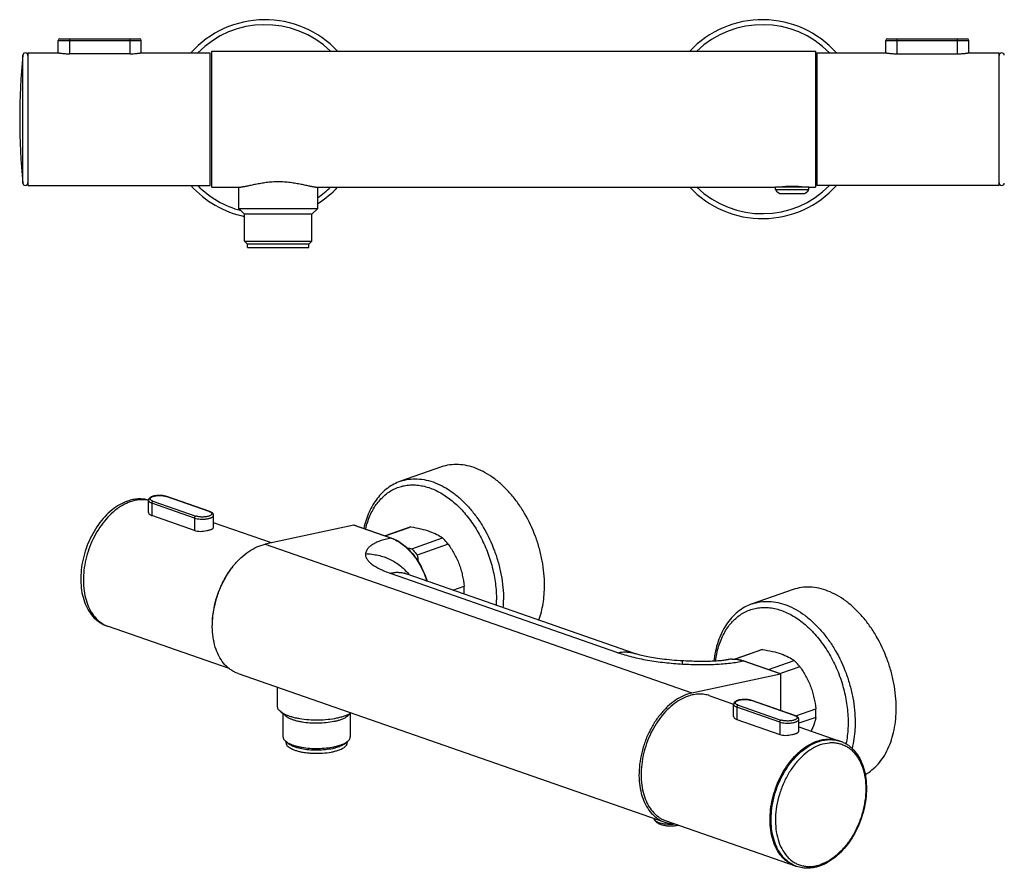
# Model space of a CAD drawing. Header units: millimetres. Extents: x 56 to 503, y -74 to 312.
# Tile 1 of 2: x 56 to 352, y 57 to 312. Entities that reach past the tile are written whole.
import ezdxf

# ---------------------------------------------------------------- set-up
doc = ezdxf.new("R2010")
doc.units = ezdxf.units.MM
doc.header["$LTSCALE"] = 32.67
doc.layers.get('0').update_dxf_attribs({"linetype": 'CONTINUOUS'})

msp = doc.modelspace()

# ---------------------------------------------------------------- linework, layer by layer
at = {"color": 7, "linetype": 'CONTINUOUS'}
for p, q in [((67.16, 302.46), (67.16, 306.21)), ((67.66, 306.71), (91.66, 306.71)), ((92.16, 302.46), (92.16, 306.21)), ((316.76, 302.46), (316.76, 306.21)), ((317.26, 306.71), (341.26, 306.71)), ((341.76, 302.46), (341.76, 306.21)), ((113.51, 261.96), (113.51, 302.96)), ((113.51, 302.96), (295.51, 302.96)), ((295.51, 302.96), (295.51, 261.96)), ((58.01, 302.46), (58.01, 262.46)), ((58.01, 302.46), (67.16, 302.46)), ((88.81, 302.18), (70.51, 302.18)), ((92.16, 302.46), (113.01, 302.46)), ((113.01, 262.46), (113.01, 302.46)), ((295.91, 302.46), (316.76, 302.46)), ((295.91, 302.46), (295.91, 262.46)), ((320.11, 302.18), (338.41, 302.18)), ((341.76, 302.46), (350.91, 302.46)), ((350.91, 262.46), (350.91, 302.46)), ((58.01, 262.46), (113.01, 262.46)), ((113.51, 261.96), (122.3, 261.96)), ((121.61, 255.51), (121.61, 261.96)), ((144.72, 261.96), (283.51, 261.96)), ((145.41, 255.51), (145.41, 261.96)), ((283.67, 262), (283.51, 261.96)), ((283.51, 261.96), (283.51, 261.96)), ((283.51, 261.2), (283.51, 261.96)), ((293.36, 262), (283.67, 262)), ((293.51, 261.96), (293.36, 262)), ((293.51, 261.96), (295.51, 261.96)), ((293.51, 261.96), (293.51, 261.96)), ((293.51, 261.2), (293.51, 261.96)), ((350.91, 262.46), (295.91, 262.46)), ((283.51, 261.2), (293.51, 261.2)), ((285.34, 260), (291.68, 260)), ((123.36, 253.76), (121.61, 255.51)), ((121.61, 255.51), (145.41, 255.51)), ((143.66, 253.76), (145.41, 255.51)), ((123.36, 245.66), (123.36, 253.76)), ((143.66, 253.76), (123.36, 253.76)), ((143.66, 245.66), (143.66, 253.76)), ((124.26, 244.76), (123.36, 245.66)), ((123.36, 245.66), (143.66, 245.66)), ((124.26, 243.76), (124.26, 244.76)), ((142.76, 244.76), (124.26, 244.76)), ((124.26, 243.76), (142.76, 243.76)), ((142.76, 244.76), (143.66, 245.66)), ((142.76, 243.76), (142.76, 244.76)), ((182.72, 177.56), (170.35, 173.24)), ((94.36, 163.85), (94.36, 167.49)), ((112.83, 164.16), (99.89, 168.67)), ((108.28, 158.38), (95.34, 162.89)), ((114, 159.34), (114, 162.98)), ((131.42, 154.66), (114, 160.74)), ((156.27, 160.03), (129.55, 154.26)), ((156.4, 160.04), (167.63, 156.12)), ((165.71, 156.8), (173.01, 159.34)), ((173.49, 159.49), (165.73, 156.79)), ((173.74, 152.91), (183.06, 156.16)), ((184.76, 154.26), (175.44, 151.01)), ((240.99, 121.3), (172.4, 145.21)), ((186.14, 140.42), (189.54, 141.61)), ((288.79, 140.58), (276.42, 136.27)), ((118.73, 116.73), (82.28, 129.43)), ((271.19, 119.62), (279.07, 122.37)), ((279.56, 122.52), (271.24, 119.62)), ((269.03, 119.43), (269.03, 119.43)), ((273.85, 119.1), (285.09, 115.18)), ((281.37, 116.48), (289.12, 119.19)), ((290.83, 117.29), (284.94, 115.24)), ((121.36, 115.28), (250.06, 70.42)), ((258.25, 109.4), (284.96, 115.17)), ((285.09, 104.11), (285.09, 115.18)), ((133.18, 111.16), (133.18, 105.43)), ((263.67, 108.56), (270.85, 106.06)), ((289.32, 102.64), (276.38, 107.15)), ((270.85, 102.33), (270.85, 105.97)), ((289.58, 102.54), (295.61, 104.64)), ((135.66, 102.47), (134.03, 103.89)), ((134.93, 103.11), (134.93, 96.2)), ((154.5, 102.47), (155.53, 103.37)), ((155.23, 103.11), (155.23, 96.2)), ((271.83, 101.37), (284.77, 96.86)), ((295.61, 102.03), (290.49, 100.24)), ((290.49, 97.82), (290.49, 101.46)), ((290.49, 99.22), (302.56, 95.01)), ((136.49, 94.16), (135.66, 94.88)), ((135.83, 94.73), (135.83, 94.42)), ((153.67, 94.16), (154.5, 94.88)), ((154.33, 94.73), (154.33, 94.42)), ((250.5, 70.79), (289.4, 57.24))]:
    msp.add_line(p, q, dxfattribs=at)
at = {"color": 9, "linetype": 'CONTINUOUS'}
for p, q in [((67.16, 306.21), (92.16, 306.21)), ((70.51, 306.71), (70.51, 302.18)), ((88.81, 302.18), (88.81, 306.71)), ((316.76, 306.21), (341.76, 306.21)), ((320.11, 306.71), (320.11, 302.18)), ((338.41, 302.18), (338.41, 306.71)), ((56.43, 263.18), (56.43, 301.75)), ((95.34, 166.67), (95.34, 162.89)), ((108.28, 162.16), (95.34, 166.67)), ((95.69, 167.26), (108.63, 162.75)), ((112.66, 164.16), (99.72, 168.67)), ((108.28, 162.16), (108.28, 158.38)), ((167.51, 156.11), (156.27, 160.03)), ((129.55, 154.26), (258.25, 109.4)), ((235.97, 121.55), (167.38, 145.46)), ((255.39, 118.13), (255.39, 119.08)), ((269.03, 119.43), (269.05, 119.43)), ((269.03, 119.43), (269.05, 119.43)), ((284.96, 115.17), (273.72, 119.08)), ((289.15, 102.63), (276.21, 107.14)), ((284.77, 100.64), (271.83, 105.15)), ((271.83, 105.15), (271.83, 101.37)), ((272.18, 105.74), (285.12, 101.23)), ((284.77, 100.64), (284.77, 96.86))]:
    msp.add_line(p, q, dxfattribs=at)
at = {"color": 7, "linetype": 'CONTINUOUS'}
for points in [[(172.4, 145.21), (172.24, 145.27), (172.03, 145.34), (171.86, 145.41), (171.72, 145.47), (171.6, 145.52), (171.51, 145.56), (171.45, 145.59), (171.43, 145.6)], [(255.39, 119.08), (254.68, 119.12), (253.83, 119.18), (253.01, 119.24), (252.21, 119.3), (251.44, 119.37), (250.68, 119.45), (249.95, 119.52), (249.25, 119.61), (248.56, 119.69), (247.9, 119.79), (247.27, 119.88), (246.66, 119.97), (246.07, 120.07), (245.51, 120.17), (244.97, 120.28), (244.47, 120.38), (243.98, 120.48), (243.53, 120.58), (243.11, 120.69), (242.71, 120.79), (242.34, 120.89), (242.01, 120.98), (241.7, 121.07), (241.41, 121.16), (241.15, 121.25), (240.99, 121.3)], [(269.03, 119.43), (268.88, 119.4), (268.72, 119.36), (268.53, 119.33), (268.32, 119.29), (268.08, 119.26), (267.81, 119.22), (267.52, 119.18), (267.2, 119.14), (266.86, 119.11), (266.49, 119.07), (266.1, 119.04), (265.7, 119.01), (265.27, 118.99), (264.83, 118.97), (264.37, 118.95), (263.89, 118.93), (263.4, 118.92), (262.89, 118.9), (262.37, 118.9), (261.83, 118.9), (261.29, 118.9), (260.73, 118.9), (260.16, 118.91), (259.58, 118.92), (258.99, 118.93), (258.39, 118.95), (257.78, 118.97), (257.16, 118.99), (256.52, 119.02), (255.88, 119.05), (255.39, 119.08)], [(270.44, 119.62), (270.25, 119.61), (269.78, 119.56), (269.31, 119.49), (269.03, 119.43)]]:
    msp.add_lwpolyline(points, dxfattribs=at)
for centre, radius, start, end in [((129.51, 282.46), 30, 43.1121, 138.1799), ((279.51, 282.46), 30, 41.8201, 136.8878), ((67.66, 306.21), 0.5, 90, 180), ((91.66, 306.21), 0.5, 0, 90), ((317.26, 306.21), 0.5, 90, 180), ((341.26, 306.21), 0.5, 0, 90), ((258.36, 282.46), 202.85, 174.5453, 185.4547), ((57.22, 301.67), 0.792, 0, 174.5453), ((351.7, 301.67), 0.792, 5.4547, 180), ((57.22, 263.26), 0.792, 185.4547, 360), ((129.51, 282.46), 30, 221.8201, 258.1705), ((129.51, 282.46), 30, 302.0131, 316.8878), ((279.51, 282.46), 30, 223.1121, 318.1799), ((351.7, 263.26), 0.792, 180, 354.5453), ((285.34, 262), 2, 203.5782, 270), ((291.68, 262), 2, 270, 336.4218), ((175.32, 152.69), 7.04, 105.0955, 109.2149), ((182.74, 207.25), 55.08, 259.1484, 260.5874), ((205.55, 153.99), 30.26, 185.6577, 189.3559), ((169.16, 140.29), 20.43, 0.0101, 3.7145), ((170.38, 140.28), 19.21, 356.8592, 0.0234), ((281.39, 115.72), 7.04, 105.0955, 109.2149), ((275.22, 103.31), 20.43, 0.0101, 3.7145), ((276.6, 103.31), 19.06, 356.1537, 0.0354), ((299.67, 86.71), 8.78, 69.0169, 70.783), ((292.29, 65.53), 8.79, 250.7836, 252.6106)]:
    msp.add_arc(centre, radius, start, end, dxfattribs=at)
at = {"color": 9, "linetype": 'CONTINUOUS'}
for centre, radius, start, end in [((129.51, 282.46), 28.5, 46.0015, 135.4211), ((279.51, 282.46), 28.5, 44.5784, 133.9999), ((129.51, 282.46), 28.5, 224.5784, 255.1403), ((129.51, 282.46), 28.5, 303.9126, 313.9999), ((279.51, 282.46), 28.5, 226.0015, 315.4211), ((96.76, 170.33), 3.25, 249.1022, 250.7986), ((111.59, 161.09), 3.25, 69.1022, 70.7986), ((111.74, 161.47), 2.84, 66.2334, 69.1077), ((164.66, 137.52), 34.66, 357.2324, 0.0057), ((165.25, 137.51), 36.19, 356.2043, 0.0109), ((270.66, 112.25), 7.36, 99.4774, 102.6214), ((270.67, 112.17), 7.45, 98.646, 99.4808), ((270.7, 111.99), 7.63, 91.9141, 98.6319), ((273.25, 108.81), 3.25, 249.1022, 250.7986), ((288.09, 99.57), 3.25, 69.1022, 70.7986), ((288.24, 99.96), 2.83, 66.0827, 69.11), ((293.29, 68.55), 11.54, 283.5437, 289.285)]:
    msp.add_arc(centre, radius, start, end, dxfattribs=at)
at = {"color": 7, "linetype": 'CONTINUOUS'}
for points, knots in [([(67.16, 302.46), (67.16, 302.46), (67.17, 302.46), (67.18, 302.46), (67.2, 302.46), (67.23, 302.45), (67.26, 302.45), (67.33, 302.44), (67.43, 302.42), (67.57, 302.4), (67.74, 302.38), (67.93, 302.35), (68.24, 302.31), (68.67, 302.26), (69.24, 302.22), (69.86, 302.19), (70.29, 302.18), (70.51, 302.18)], [0, 0, 0, 0, 0.001221, 0.004877, 0.010958, 0.01945, 0.030325, 0.043553, 0.076919, 0.119184, 0.1699, 0.228549, 0.294547, 0.445971, 0.618444, 0.80548, 1, 1, 1, 1]), ([(88.81, 302.18), (89.03, 302.18), (89.46, 302.19), (90.08, 302.22), (90.65, 302.26), (91.09, 302.31), (91.39, 302.35), (91.59, 302.38), (91.76, 302.4), (91.9, 302.42), (91.99, 302.44), (92.06, 302.45), (92.09, 302.45), (92.12, 302.46), (92.14, 302.46), (92.15, 302.46), (92.16, 302.46), (92.16, 302.46)], [0, 0, 0, 0, 0.19452, 0.381556, 0.554029, 0.705453, 0.771451, 0.8301, 0.880816, 0.923081, 0.956447, 0.969675, 0.98055, 0.989042, 0.995123, 0.998779, 1, 1, 1, 1]), ([(316.76, 302.46), (316.76, 302.46), (316.77, 302.46), (316.78, 302.46), (316.8, 302.46), (316.83, 302.45), (316.86, 302.45), (316.93, 302.44), (317.03, 302.42), (317.17, 302.4), (317.34, 302.38), (317.53, 302.35), (317.84, 302.31), (318.27, 302.26), (318.84, 302.22), (319.46, 302.19), (319.89, 302.18), (320.11, 302.18)], [0, 0, 0, 0, 0.001219, 0.004875, 0.010958, 0.019448, 0.030322, 0.043552, 0.076916, 0.11918, 0.169896, 0.228544, 0.294541, 0.445963, 0.618437, 0.805478, 1, 1, 1, 1]), ([(338.41, 302.18), (338.63, 302.18), (339.06, 302.19), (339.68, 302.22), (340.17, 302.26), (340.53, 302.29), (340.77, 302.32), (340.99, 302.35), (341.19, 302.38), (341.36, 302.4), (341.5, 302.42), (341.59, 302.44), (341.66, 302.45), (341.69, 302.45), (341.72, 302.46), (341.74, 302.46), (341.75, 302.46), (341.76, 302.46), (341.76, 302.46)], [0, 0, 0, 0, 0.194521, 0.381562, 0.554036, 0.632755, 0.70546, 0.771457, 0.830105, 0.880821, 0.923085, 0.956449, 0.969678, 0.980552, 0.989042, 0.995125, 0.998781, 1, 1, 1, 1]), ([(144.72, 261.96), (144.6, 261.96), (144.35, 261.98), (143.95, 262.03), (143.48, 262.11), (142.75, 262.26), (141.71, 262.49), (140.32, 262.8), (138.77, 263.09), (137.1, 263.34), (135.33, 263.51), (133.51, 263.57), (131.69, 263.51), (129.92, 263.34), (128.25, 263.09), (126.7, 262.8), (125.32, 262.49), (124.28, 262.26), (123.54, 262.11), (123.07, 262.03), (122.67, 261.98), (122.42, 261.96), (122.3, 261.96)], [0, 0, 0, 0, 0.015108, 0.033168, 0.054082, 0.077696, 0.132264, 0.195288, 0.265181, 0.340375, 0.419239, 0.5, 0.580761, 0.659625, 0.734819, 0.804712, 0.867736, 0.922304, 0.945918, 0.966832, 0.984892, 1, 1, 1, 1]), ([(291.6, 262), (291.57, 262), (291.51, 262), (291.41, 262.01), (291.29, 262.02), (291.14, 262.04), (290.92, 262.06), (290.63, 262.09), (290.26, 262.12), (289.85, 262.14), (289.26, 262.17), (288.51, 262.19), (287.76, 262.17), (287.17, 262.14), (286.77, 262.12), (286.39, 262.09), (286.1, 262.06), (285.88, 262.04), (285.73, 262.02), (285.61, 262.01), (285.51, 262), (285.45, 262), (285.42, 262)], [0, 0, 0, 0, 0.014681, 0.026714, 0.050081, 0.074245, 0.09974, 0.155144, 0.216252, 0.282377, 0.352539, 0.499999, 0.64746, 0.717623, 0.783748, 0.844857, 0.900261, 0.925755, 0.949919, 0.973286, 0.985319, 1, 1, 1, 1]), ([(213.81, 141.83), (213.81, 144.31), (213.44, 148.06), (212.31, 152.97), (210.74, 157.82), (208.57, 162.44), (205.87, 166.64), (203.64, 169.48), (201.23, 171.99), (198.68, 174.13), (196.02, 175.86), (193.3, 177.16), (190.57, 178), (187.85, 178.37), (185.22, 178.25), (183.53, 177.84), (182.72, 177.56)], [0, 0, 0, 0, 0.138026, 0.209129, 0.28074, 0.422718, 0.491942, 0.559174, 0.623934, 0.68586, 0.744736, 0.800529, 0.853419, 0.903824, 0.952399, 1, 1, 1, 1]), ([(170.35, 173.24), (169.67, 173.01), (168.34, 172.42), (166.48, 171.25), (164.79, 169.78), (163.28, 168.06), (161.96, 166.09), (160.45, 163.14), (159.68, 160.7), (159.31, 159.03)], [0, 0, 0, 0, 0.114972, 0.231064, 0.349337, 0.470744, 0.596074, 0.725915, 1, 1, 1, 1]), ([(88.05, 167.26), (87.22, 166.97), (85.57, 166.21), (83.27, 164.61), (81.12, 162.57), (79.17, 160.17), (77.46, 157.45), (76.05, 154.49), (74.97, 151.37), (74.24, 148.17), (73.9, 144.98), (73.94, 141.89), (74.37, 138.96), (75.19, 136.29), (76.38, 133.93), (77.69, 132.27), (78.89, 131.18), (79.85, 130.5), (80.87, 129.94), (81.59, 129.66), (81.96, 129.55)], [0, 0, 0, 0, 0.056568, 0.116728, 0.180442, 0.247301, 0.316607, 0.387455, 0.458822, 0.529643, 0.598897, 0.665685, 0.729313, 0.789382, 0.845862, 0.899154, 0.92489, 0.950171, 0.975152, 1, 1, 1, 1]), ([(88.87, 167.06), (88.06, 166.78), (86.44, 166.02), (84.16, 164.45), (82.02, 162.43), (80.07, 160.04), (78.36, 157.33), (76.93, 154.37), (75.83, 151.26), (75.08, 148.06), (74.7, 144.87), (74.71, 141.77), (75.1, 138.84), (75.87, 136.17), (77, 133.82), (78.47, 131.86), (79.95, 130.59), (81.25, 129.84), (81.94, 129.55), (82.28, 129.43)], [0, 0, 0, 0, 0.055897, 0.115803, 0.179597, 0.246787, 0.316607, 0.388099, 0.460192, 0.531777, 0.601778, 0.669225, 0.73333, 0.793577, 0.849807, 0.902317, 0.951917, 0.976063, 1, 1, 1, 1]), ([(94.36, 167.56), (93.86, 167.7), (92.83, 167.9), (91.25, 167.95), (89.63, 167.74), (88.57, 167.45), (88.05, 167.26)], [0, 0, 0, 0, 0.241547, 0.48705, 0.739132, 1, 1, 1, 1]), ([(94.36, 167.5), (93.92, 167.6), (93.03, 167.71), (91.65, 167.7), (90.25, 167.48), (89.33, 167.22), (88.87, 167.06)], [0, 0, 0, 0, 0.239732, 0.484791, 0.737577, 1, 1, 1, 1]), ([(99.89, 168.67), (99.64, 168.76), (99.1, 168.89), (98.24, 168.99), (97.34, 169), (96.47, 168.91), (95.8, 168.77), (95.32, 168.6), (95.02, 168.45), (94.76, 168.28), (94.55, 168.07), (94.39, 167.8), (94.36, 167.6), (94.36, 167.49)], [0, 0, 0, 0, 0.127137, 0.269321, 0.417708, 0.561813, 0.692255, 0.750554, 0.804181, 0.854081, 0.902115, 0.950503, 1, 1, 1, 1]), ([(94.36, 163.85), (94.36, 163.75), (94.41, 163.55), (94.61, 163.28), (94.93, 163.05), (95.19, 162.94), (95.34, 162.89)], [0, 0, 0, 0, 0.196453, 0.419352, 0.685184, 1, 1, 1, 1]), ([(114, 162.98), (114, 163.06), (113.98, 163.2), (113.87, 163.47), (113.64, 163.74), (113.26, 163.99), (112.98, 164.11), (112.83, 164.16)], [0, 0, 0, 0, 0.122739, 0.243663, 0.4798, 0.72613, 1, 1, 1, 1]), ([(108.28, 158.38), (108.53, 158.29), (109.1, 158.17), (110.01, 158.12), (110.97, 158.19), (111.76, 158.31), (112.36, 158.45), (112.76, 158.56), (113.11, 158.68), (113.42, 158.8), (113.66, 158.93), (113.84, 159.06), (113.96, 159.19), (114, 159.29), (114, 159.34)], [0, 0, 0, 0, 0.133758, 0.286573, 0.44846, 0.60747, 0.681948, 0.750992, 0.813197, 0.867401, 0.912805, 0.949184, 0.977327, 1, 1, 1, 1]), ([(156.4, 160.04), (156.38, 160.04), (156.34, 160.04), (156.3, 160.03), (156.27, 160.03)], [0, 0, 0, 0, 0.246403, 1, 1, 1, 1]), ([(173.49, 159.49), (174.5, 159.32), (176.41, 158.96), (178.29, 158.44), (179.16, 158.13)], [0, 0, 0, 0, 0.524739, 1, 1, 1, 1]), ([(179.16, 158.13), (179.91, 157.87), (181.27, 157.31), (182.52, 156.55), (183.06, 156.16)], [0, 0, 0, 0, 0.543597, 1, 1, 1, 1]), ([(167.63, 156.12), (168.22, 155.92), (169.38, 155.4), (171.03, 154.33), (172.62, 152.98), (174.09, 151.38), (175.44, 149.56), (177.03, 146.86), (177.92, 144.65), (178.38, 143.13)], [0, 0, 0, 0, 0.105905, 0.218421, 0.337478, 0.462539, 0.592674, 0.726657, 1, 1, 1, 1]), ([(184.76, 154.26), (184.63, 154.43), (184.09, 155.09), (183.51, 155.72), (183.06, 156.16)], [0, 0, 0, 0, 0.254897, 1, 1, 1, 1]), ([(121.36, 115.28), (120.99, 115.41), (120.27, 115.71), (119.24, 116.31), (118.28, 117.05), (117.09, 118.23), (115.79, 120.03), (114.64, 122.58), (113.89, 125.47), (113.56, 128.63), (113.65, 131.96), (114.17, 135.36), (115.09, 138.74), (116.39, 142.01), (118.03, 145.06), (119.96, 147.8), (122.14, 150.17), (124.49, 152.08), (126.96, 153.49), (128.7, 154.07), (129.55, 154.26)], [0, 0, 0, 0, 0.024072, 0.04837, 0.073104, 0.098466, 0.151588, 0.208651, 0.269905, 0.335108, 0.403633, 0.474571, 0.546832, 0.619232, 0.690577, 0.759748, 0.825786, 0.88799, 0.946018, 1, 1, 1, 1]), ([(173.74, 152.91), (173.89, 152.76), (174.49, 152.16), (175.04, 151.51), (175.44, 151.01)], [0, 0, 0, 0, 0.245065, 1, 1, 1, 1]), ([(184.76, 154.26), (185.42, 153.33), (186.35, 151.88), (187.39, 149.84), (187.84, 148.78), (188.04, 148.24)], [0, 0, 0, 0, 0.497346, 0.748394, 1, 1, 1, 1]), ([(113.62, 129.7), (113.61, 131.29), (113.9, 134.52), (115.14, 139.24), (117.13, 143.71), (118.93, 146.41), (119.92, 147.64)], [0, 0, 0, 0, 0.245951, 0.500286, 0.754473, 1, 1, 1, 1]), ([(188.04, 148.24), (188.25, 147.71), (188.61, 146.62), (189.18, 144.42), (189.43, 142.73), (189.54, 141.61)], [0, 0, 0, 0, 0.252901, 0.504301, 1, 1, 1, 1]), ([(212.1, 131.37), (212.69, 132.98), (213.55, 136.44), (213.81, 140), (213.81, 141.83)], [0, 0, 0, 0, 0.48215, 1, 1, 1, 1]), ([(319.88, 104.86), (319.88, 107.33), (319.51, 111.09), (318.37, 115.99), (316.8, 120.85), (314.64, 125.47), (311.93, 129.67), (309.71, 132.51), (307.29, 135.02), (304.74, 137.16), (302.08, 138.89), (299.37, 140.19), (296.63, 141.03), (293.92, 141.4), (291.28, 141.27), (289.6, 140.86), (288.79, 140.58)], [0, 0, 0, 0, 0.138026, 0.209129, 0.28074, 0.422718, 0.491942, 0.559174, 0.623934, 0.68586, 0.744736, 0.800529, 0.853419, 0.903824, 0.952399, 1, 1, 1, 1]), ([(276.42, 136.27), (275.64, 136), (274.12, 135.31), (272.03, 133.89), (270.17, 132.11), (268.55, 129.99), (267.19, 127.58), (265.72, 123.95), (265.1, 120.99), (264.86, 118.97)], [0, 0, 0, 0, 0.112766, 0.226963, 0.343927, 0.464811, 0.5905, 0.721561, 1, 1, 1, 1]), ([(279.56, 122.52), (280.56, 122.35), (282.48, 121.99), (284.36, 121.47), (285.23, 121.16)], [0, 0, 0, 0, 0.524739, 1, 1, 1, 1]), ([(270.44, 119.62), (271.01, 119.65), (272.17, 119.59), (273.29, 119.3), (273.85, 119.1)], [0, 0, 0, 0, 0.487223, 1, 1, 1, 1]), ([(285.23, 121.16), (285.98, 120.9), (287.33, 120.34), (288.59, 119.58), (289.12, 119.19)], [0, 0, 0, 0, 0.543597, 1, 1, 1, 1]), ([(290.83, 117.29), (290.69, 117.46), (290.16, 118.12), (289.58, 118.74), (289.12, 119.19)], [0, 0, 0, 0, 0.254897, 1, 1, 1, 1]), ([(290.83, 117.29), (291.49, 116.36), (292.42, 114.91), (293.46, 112.87), (293.91, 111.81), (294.11, 111.27)], [0, 0, 0, 0, 0.497346, 0.748394, 1, 1, 1, 1]), ([(284.96, 115.17), (284.97, 115.17), (285.01, 115.18), (285.06, 115.18), (285.09, 115.18)], [0, 0, 0, 0, 0.253958, 1, 1, 1, 1]), ([(294.11, 111.27), (294.31, 110.73), (294.68, 109.65), (295.24, 107.44), (295.5, 105.76), (295.61, 104.64)], [0, 0, 0, 0, 0.252901, 0.504301, 1, 1, 1, 1]), ([(258.25, 109.4), (257.39, 109.21), (255.66, 108.63), (253.19, 107.22), (250.83, 105.31), (248.66, 102.94), (246.72, 100.2), (245.08, 97.15), (243.78, 93.89), (242.86, 90.5), (242.35, 87.1), (242.25, 83.77), (242.59, 80.61), (243.34, 77.72), (244.49, 75.17), (245.78, 73.37), (246.98, 72.19), (247.94, 71.46), (248.96, 70.85), (249.69, 70.55), (250.06, 70.42)], [0, 0, 0, 0, 0.053982, 0.11201, 0.174214, 0.240252, 0.309423, 0.380768, 0.453168, 0.525429, 0.596367, 0.664892, 0.730095, 0.791349, 0.848412, 0.901534, 0.926896, 0.95163, 0.975928, 1, 1, 1, 1]), ([(257.09, 108.42), (256.28, 108.14), (254.66, 107.39), (252.38, 105.81), (250.24, 103.8), (248.29, 101.4), (246.58, 98.69), (245.15, 95.74), (244.05, 92.62), (243.3, 89.42), (242.92, 86.23), (242.93, 83.13), (243.33, 80.2), (244.09, 77.53), (245.22, 75.18), (246.69, 73.22), (248.17, 71.95), (249.48, 71.2), (250.16, 70.91), (250.5, 70.79)], [0, 0, 0, 0, 0.055897, 0.115803, 0.179597, 0.246787, 0.316607, 0.388099, 0.460192, 0.531777, 0.601778, 0.669225, 0.73333, 0.793577, 0.849807, 0.902317, 0.951917, 0.976063, 1, 1, 1, 1]), ([(263.67, 108.56), (263.16, 108.74), (262.11, 109), (260.46, 109.11), (258.76, 108.92), (257.64, 108.62), (257.09, 108.42)], [0, 0, 0, 0, 0.239751, 0.483874, 0.736259, 1, 1, 1, 1]), ([(276.38, 107.15), (276.13, 107.23), (275.59, 107.37), (274.73, 107.47), (273.83, 107.48), (272.96, 107.39), (272.29, 107.25), (271.82, 107.08), (271.52, 106.93), (271.26, 106.76), (271.04, 106.54), (270.89, 106.28), (270.85, 106.08), (270.85, 105.97)], [0, 0, 0, 0, 0.127137, 0.269321, 0.417708, 0.561813, 0.692255, 0.750554, 0.804181, 0.854081, 0.902115, 0.950503, 1, 1, 1, 1]), ([(133.18, 105.43), (133.18, 105.3), (133.22, 105.02), (133.39, 104.62), (133.67, 104.24), (133.9, 104), (134.03, 103.89)], [0, 0, 0, 0, 0.219391, 0.452415, 0.71012, 1, 1, 1, 1]), ([(310.53, 84.81), (311.26, 85.21), (312.65, 86.15), (314.51, 87.93), (316.13, 90.08), (317.47, 92.55), (318.54, 95.31), (319.59, 99.4), (319.88, 102.66), (319.88, 104.86)], [0, 0, 0, 0, 0.106711, 0.216943, 0.3321, 0.453148, 0.580594, 0.714519, 1, 1, 1, 1]), ([(134.03, 103.89), (134.23, 103.72), (134.69, 103.39), (135.48, 102.96), (136.41, 102.57), (137.48, 102.23), (138.66, 101.93), (140.4, 101.59), (142.73, 101.32), (145.6, 101.25), (148.45, 101.41), (150.71, 101.75), (152.37, 102.14), (153.13, 102.37), (153.5, 102.5)], [0, 0, 0, 0, 0.038909, 0.083675, 0.134218, 0.190186, 0.251033, 0.316069, 0.45541, 0.601073, 0.745325, 0.880552, 0.942626, 1, 1, 1, 1]), ([(152.26, 101.29), (151.95, 101.18), (151.3, 100.98), (149.88, 100.65), (147.95, 100.36), (145.53, 100.22), (143.08, 100.29), (141.09, 100.51), (139.6, 100.8), (138.6, 101.06), (137.69, 101.35), (136.89, 101.69), (136.22, 102.05), (135.83, 102.33), (135.66, 102.47)], [0, 0, 0, 0, 0.057374, 0.119448, 0.254675, 0.398927, 0.54459, 0.683931, 0.748967, 0.809814, 0.865782, 0.916326, 0.961092, 1, 1, 1, 1]), ([(154.5, 102.47), (154.37, 102.36), (154.06, 102.13), (153.33, 101.7), (152.7, 101.44), (152.26, 101.29)], [0, 0, 0, 0, 0.210889, 0.448045, 1, 1, 1, 1]), ([(153.5, 102.5), (153.86, 102.62), (154.53, 102.89), (155.17, 103.22), (155.45, 103.4)], [0, 0, 0, 0, 0.532573, 1, 1, 1, 1]), ([(270.85, 102.33), (270.85, 102.23), (270.9, 102.03), (271.11, 101.76), (271.43, 101.53), (271.69, 101.42), (271.83, 101.37)], [0, 0, 0, 0, 0.196449, 0.419349, 0.685183, 1, 1, 1, 1]), ([(290.49, 101.46), (290.49, 101.54), (290.47, 101.68), (290.37, 101.94), (290.13, 102.22), (289.75, 102.47), (289.47, 102.58), (289.32, 102.64)], [0, 0, 0, 0, 0.122739, 0.243663, 0.4798, 0.72613, 1, 1, 1, 1]), ([(295.61, 102.03), (295.5, 101.37), (295.14, 99.95), (294.57, 98.61), (294.23, 97.91)], [0, 0, 0, 0, 0.463699, 1, 1, 1, 1]), ([(134.93, 96.2), (134.93, 96.08), (134.96, 95.85), (135.11, 95.51), (135.34, 95.18), (135.55, 94.98), (135.66, 94.88)], [0, 0, 0, 0, 0.219391, 0.452414, 0.71012, 1, 1, 1, 1]), ([(154.5, 94.88), (154.62, 94.98), (154.82, 95.18), (155.05, 95.51), (155.2, 95.85), (155.23, 96.08), (155.23, 96.2)], [0, 0, 0, 0, 0.289879, 0.547585, 0.780609, 1, 1, 1, 1]), ([(284.77, 96.86), (285.03, 96.77), (285.6, 96.65), (286.51, 96.6), (287.46, 96.66), (288.25, 96.79), (288.85, 96.93), (289.25, 97.04), (289.61, 97.15), (289.91, 97.28), (290.16, 97.41), (290.34, 97.53), (290.46, 97.67), (290.49, 97.77), (290.49, 97.82)], [0, 0, 0, 0, 0.13376, 0.28658, 0.448465, 0.607474, 0.681952, 0.750994, 0.813199, 0.867402, 0.912806, 0.949185, 0.977327, 1, 1, 1, 1]), ([(295.98, 94.87), (296.53, 95.06), (297.65, 95.37), (299.35, 95.55), (301, 95.45), (302.06, 95.18), (302.56, 95.01)], [0, 0, 0, 0, 0.263741, 0.516126, 0.760249, 1, 1, 1, 1]), ([(296.28, 94.68), (296.8, 94.86), (297.86, 95.15), (299.46, 95.36), (301.04, 95.32), (302.06, 95.13), (302.56, 94.99)], [0, 0, 0, 0, 0.260835, 0.512929, 0.758455, 1, 1, 1, 1]), ([(135.66, 94.88), (135.83, 94.74), (136.22, 94.46), (136.89, 94.09), (137.69, 93.76), (138.6, 93.46), (139.6, 93.21), (141.09, 92.92), (143.08, 92.69), (145.53, 92.63), (147.95, 92.77), (149.88, 93.06), (151.3, 93.39), (151.95, 93.59), (152.26, 93.7)], [0, 0, 0, 0, 0.038908, 0.083674, 0.134218, 0.190186, 0.251033, 0.316069, 0.45541, 0.601073, 0.745325, 0.880552, 0.942626, 1, 1, 1, 1]), ([(135.83, 94.42), (135.83, 94.34), (135.85, 94.18), (135.96, 93.84), (136.24, 93.44), (136.74, 93), (137.22, 92.71), (137.59, 92.53), (137.86, 92.4), (138.24, 92.24), (138.71, 92.08), (139.41, 91.86), (140.35, 91.63), (141.56, 91.42), (142.85, 91.28), (144.63, 91.17), (146.84, 91.21), (148.99, 91.46), (150.56, 91.81), (151.28, 92.02), (151.62, 92.14)], [0, 0, 0, 0, 0.014026, 0.028583, 0.06096, 0.09978, 0.146096, 0.158882, 0.17214, 0.200045, 0.22974, 0.261129, 0.328503, 0.401079, 0.477571, 0.556566, 0.716022, 0.867481, 0.93672, 1, 1, 1, 1]), ([(151.62, 93.07), (151.34, 92.98), (150.75, 92.8), (149.46, 92.49), (147.7, 92.23), (145.49, 92.1), (143.25, 92.16), (141.13, 92.4), (139.49, 92.76), (138.34, 93.13), (137.62, 93.44), (137, 93.77), (136.65, 94.02), (136.49, 94.16)], [0, 0, 0, 0, 0.057377, 0.119454, 0.254688, 0.398948, 0.544619, 0.683967, 0.809804, 0.865775, 0.916321, 0.961089, 1, 1, 1, 1]), ([(151.62, 92.14), (152.02, 92.27), (152.57, 92.5), (153.23, 92.88), (153.62, 93.16), (153.93, 93.46), (154.16, 93.77), (154.3, 94.09), (154.33, 94.31), (154.33, 94.42)], [0, 0, 0, 0, 0.334534, 0.479031, 0.608081, 0.722357, 0.823525, 0.914572, 1, 1, 1, 1]), ([(153.67, 94.16), (153.54, 94.05), (153.27, 93.84), (152.59, 93.45), (152.03, 93.22), (151.62, 93.07)], [0, 0, 0, 0, 0.21089, 0.448044, 1, 1, 1, 1]), ([(152.26, 93.7), (152.7, 93.85), (153.33, 94.11), (154.06, 94.54), (154.37, 94.76), (154.5, 94.88)], [0, 0, 0, 0, 0.551955, 0.789111, 1, 1, 1, 1]), ([(289.4, 57.24), (289.05, 57.36), (288.37, 57.64), (287.07, 58.39), (285.58, 59.67), (284.11, 61.63), (282.99, 63.97), (282.22, 66.65), (281.82, 69.57), (281.82, 72.67), (282.19, 75.86), (282.94, 79.06), (284.04, 82.18), (285.47, 85.14), (287.18, 87.85), (289.14, 90.24), (291.28, 92.25), (293.55, 93.83), (295.17, 94.59), (295.98, 94.87)], [0, 0, 0, 0, 0.023937, 0.048083, 0.097683, 0.150193, 0.206423, 0.26667, 0.330775, 0.398222, 0.468223, 0.539808, 0.611901, 0.683393, 0.753213, 0.820403, 0.884197, 0.944103, 1, 1, 1, 1]), ([(289.4, 57.25), (288.71, 57.55), (287.36, 58.32), (285.64, 59.96), (284.23, 62), (283.17, 64.4), (282.46, 67.09), (282.13, 69.99), (282.17, 73.05), (282.58, 76.17), (283.35, 79.29), (284.46, 82.32), (285.88, 85.19), (287.57, 87.82), (289.49, 90.14), (291.61, 92.1), (293.86, 93.65), (295.47, 94.4), (296.28, 94.68)], [0, 0, 0, 0, 0.049777, 0.101135, 0.155088, 0.212303, 0.273041, 0.337177, 0.404255, 0.473568, 0.544231, 0.615259, 0.685644, 0.75442, 0.820745, 0.883972, 0.943732, 1, 1, 1, 1]), ([(302.56, 94.99), (302.93, 94.89), (303.67, 94.63), (304.72, 94.11), (305.71, 93.45), (306.94, 92.4), (308.3, 90.77), (309.54, 88.43), (310.41, 85.76), (310.88, 82.83), (310.96, 79.72), (310.64, 76.51), (309.94, 73.28), (308.87, 70.12), (307.46, 67.12), (305.75, 64.37), (303.79, 61.93), (301.62, 59.86), (299.3, 58.24), (297.63, 57.47), (296.8, 57.18)], [0, 0, 0, 0, 0.024888, 0.049862, 0.075093, 0.100743, 0.153784, 0.209969, 0.26976, 0.333172, 0.399831, 0.469051, 0.53993, 0.61143, 0.682466, 0.751988, 0.819067, 0.882982, 0.943308, 1, 1, 1, 1]), ([(246.86, 71.53), (246.86, 71.51), (246.87, 71.43), (246.89, 71.35), (246.92, 71.29)], [0, 0, 0, 0, 0.243346, 1, 1, 1, 1]), ([(254.22, 69.5), (253.9, 69.41), (253.21, 69.28), (252.15, 69.21), (251.08, 69.23), (250.04, 69.35), (249.08, 69.59), (248.21, 69.95), (247.57, 70.4), (247.15, 70.87), (246.99, 71.14), (246.92, 71.29)], [0, 0, 0, 0, 0.127023, 0.26098, 0.396628, 0.52796, 0.650958, 0.766351, 0.880514, 0.939531, 1, 1, 1, 1]), ([(246.92, 71.29), (246.98, 71.16), (247.14, 70.97), (247.41, 70.77), (247.78, 70.55), (248.36, 70.31), (249.15, 70.09), (250.07, 69.93), (251.06, 69.84), (252.08, 69.82), (252.77, 69.85), (253.11, 69.89)], [0, 0, 0, 0, 0.067443, 0.108448, 0.154743, 0.263019, 0.390433, 0.533124, 0.686097, 0.8437, 1, 1, 1, 1]), ([(250.06, 70.42), (250.53, 70.25), (251.51, 70), (252.52, 69.91), (253.03, 69.91)], [0, 0, 0, 0, 0.496215, 1, 1, 1, 1]), ([(296.8, 57.18), (296.18, 56.96), (294.92, 56.63), (293.01, 56.46), (291.15, 56.65), (289.96, 57.02), (289.4, 57.25)], [0, 0, 0, 0, 0.261598, 0.513162, 0.757991, 1, 1, 1, 1])]:
    msp.add_open_spline(points, degree=3, knots=knots, dxfattribs=at)
at = {"color": 9, "linetype": 'CONTINUOUS'}
for points, knots in [([(170.35, 173.24), (171.16, 173.52), (172.84, 173.93), (175.48, 174.05), (178.19, 173.69), (180.93, 172.85), (183.64, 171.55), (186.3, 169.82), (188.85, 167.68), (191.26, 165.17), (193.49, 162.33), (196.2, 158.13), (198.36, 153.51), (199.93, 148.65), (201.07, 143.75), (201.44, 139.99), (201.44, 137.52)], [0, 0, 0, 0, 0.047601, 0.096176, 0.146581, 0.199471, 0.255264, 0.31414, 0.376066, 0.440826, 0.508058, 0.577282, 0.71926, 0.790871, 0.861974, 1, 1, 1, 1]), ([(159.84, 158.85), (160.16, 160.2), (161, 162.77), (162.6, 165.68), (164.15, 167.65), (165.41, 168.91), (166.79, 169.99), (168.27, 170.85), (169.83, 171.51), (171.47, 171.95), (173.17, 172.17), (174.92, 172.17), (176.7, 171.95), (179.13, 171.35), (182.2, 170.04), (185.69, 167.69), (188.97, 164.62), (191.94, 160.93), (194.51, 156.73), (196.59, 152.15), (198.14, 147.34), (199.09, 142.43), (199.32, 139.14), (199.32, 137.52)], [0, 0, 0, 0, 0.061648, 0.118852, 0.145972, 0.172237, 0.19782, 0.222928, 0.247796, 0.272673, 0.297808, 0.323435, 0.349758, 0.376947, 0.43431, 0.496125, 0.562296, 0.632247, 0.705045, 0.779521, 0.854377, 0.928289, 1, 1, 1, 1]), ([(94.36, 167.49), (94.36, 167.46), (94.37, 167.38), (94.42, 167.26), (94.5, 167.15), (94.66, 167), (94.94, 166.82), (95.19, 166.72), (95.34, 166.67)], [0, 0, 0, 0, 0.085462, 0.176545, 0.277754, 0.392077, 0.665325, 1, 1, 1, 1]), ([(95.6, 167.29), (95.49, 167.34), (95.29, 167.43), (95.07, 167.58), (94.95, 167.71), (94.89, 167.8), (94.86, 167.9), (94.85, 168.03), (94.91, 168.17), (95.01, 168.29), (95.15, 168.41), (95.39, 168.55), (95.75, 168.7), (96.18, 168.81), (96.67, 168.9), (97.19, 168.95), (97.91, 168.97), (98.62, 168.92), (99.28, 168.8), (99.58, 168.71), (99.72, 168.67)], [0, 0, 0, 0, 0.057854, 0.104748, 0.124353, 0.141807, 0.157735, 0.173015, 0.205348, 0.224283, 0.245661, 0.296458, 0.358096, 0.429449, 0.508603, 0.593149, 0.680375, 0.85137, 0.929713, 1, 1, 1, 1]), ([(95.47, 167.08), (95.41, 166.99), (95.35, 166.85), (95.34, 166.7), (95.34, 166.67)], [0, 0, 0, 0, 0.753726, 1, 1, 1, 1]), ([(95.57, 167.19), (95.56, 167.19), (95.53, 167.15), (95.49, 167.11), (95.47, 167.08)], [0, 0, 0, 0, 0.240195, 1, 1, 1, 1]), ([(95.69, 167.26), (95.68, 167.26), (95.64, 167.24), (95.6, 167.22), (95.57, 167.19)], [0, 0, 0, 0, 0.237176, 1, 1, 1, 1]), ([(99.89, 168.67), (99.86, 168.68), (99.8, 168.69), (99.75, 168.68), (99.72, 168.67)], [0, 0, 0, 0, 0.483621, 1, 1, 1, 1]), ([(112.88, 164.07), (112.98, 164.02), (113.16, 163.93), (113.37, 163.76), (113.48, 163.59), (113.5, 163.46), (113.48, 163.33), (113.39, 163.16), (113.18, 162.99), (112.89, 162.83), (112.52, 162.7), (112.09, 162.59), (111.61, 162.51), (111.09, 162.47), (110.39, 162.45), (109.7, 162.5), (109.06, 162.62), (108.77, 162.7), (108.63, 162.75)], [0, 0, 0, 0, 0.053946, 0.097258, 0.131663, 0.147087, 0.162444, 0.19638, 0.239, 0.292208, 0.355861, 0.428706, 0.508819, 0.593845, 0.681172, 0.851743, 0.929831, 1, 1, 1, 1]), ([(112.66, 164.16), (112.69, 164.16), (112.74, 164.18), (112.8, 164.17), (112.83, 164.16)], [0, 0, 0, 0, 0.516379, 1, 1, 1, 1]), ([(108.28, 162.16), (108.53, 162.07), (109.1, 161.93), (110.01, 161.82), (110.81, 161.81), (111.45, 161.85), (111.92, 161.9), (112.36, 161.98), (112.76, 162.07), (113.07, 162.17), (113.28, 162.26), (113.47, 162.35), (113.67, 162.47), (113.85, 162.63), (113.97, 162.8), (114, 162.93), (114, 162.98)], [0, 0, 0, 0, 0.132461, 0.283958, 0.443455, 0.522471, 0.598983, 0.671578, 0.738968, 0.800054, 0.827966, 0.854014, 0.900341, 0.939171, 0.971556, 1, 1, 1, 1]), ([(108.28, 162.16), (108.28, 162.22), (108.29, 162.33), (108.35, 162.48), (108.45, 162.63), (108.55, 162.72), (108.63, 162.75)], [0, 0, 0, 0, 0.263076, 0.465379, 0.661065, 1, 1, 1, 1]), ([(167.51, 156.11), (166.91, 156), (165.79, 155.75), (164.26, 155.28), (162.96, 154.75), (161.9, 154.17), (161.05, 153.54), (160.41, 152.88), (159.98, 152.19), (159.83, 151.69), (159.81, 151.44)], [0, 0, 0, 0, 0.19207, 0.360528, 0.507037, 0.633862, 0.743516, 0.838753, 0.922839, 1, 1, 1, 1]), ([(167.51, 156.11), (167.52, 156.11), (167.56, 156.12), (167.6, 156.12), (167.63, 156.13)], [0, 0, 0, 0, 0.253497, 1, 1, 1, 1]), ([(167.51, 156.11), (168.7, 155.69), (170.43, 154.71), (172.48, 152.97), (173.97, 151.37), (175.32, 149.55), (176.93, 146.87), (177.84, 144.67), (178.31, 143.15)], [0, 0, 0, 0, 0.217594, 0.336815, 0.462107, 0.592459, 0.726606, 1, 1, 1, 1]), ([(159.81, 151.44), (159.79, 151.32), (159.78, 151.06), (159.86, 150.54), (160.15, 149.86), (160.75, 149.07), (161.61, 148.3), (162.71, 147.55), (164.06, 146.81), (165.64, 146.1), (166.78, 145.67), (167.38, 145.46)], [0, 0, 0, 0, 0.036882, 0.074535, 0.155774, 0.250309, 0.361949, 0.492572, 0.64276, 0.812229, 1, 1, 1, 1]), ([(159.81, 151.44), (160.45, 151.4), (161.73, 151.28), (163.63, 150.95), (165.18, 150.54), (166.38, 150.09), (167.54, 149.57), (168.92, 148.79), (170.45, 147.68), (171.84, 146.41), (172.66, 145.48), (173.05, 144.99)], [0, 0, 0, 0, 0.126896, 0.253653, 0.380038, 0.442941, 0.505659, 0.630559, 0.754603, 0.877735, 1, 1, 1, 1]), ([(172.4, 145.21), (172.01, 145.35), (171.21, 145.56), (169.96, 145.71), (168.67, 145.69), (167.81, 145.55), (167.38, 145.46)], [0, 0, 0, 0, 0.243232, 0.489284, 0.740786, 1, 1, 1, 1]), ([(276.42, 136.27), (277.22, 136.55), (278.91, 136.96), (281.55, 137.08), (284.26, 136.72), (286.99, 135.88), (289.71, 134.58), (292.37, 132.85), (294.92, 130.71), (297.33, 128.19), (299.56, 125.35), (302.26, 121.15), (304.43, 116.54), (306, 111.68), (307.13, 106.78), (307.5, 103.02), (307.5, 100.55)], [0, 0, 0, 0, 0.047601, 0.096176, 0.146581, 0.199471, 0.255264, 0.31414, 0.376066, 0.440826, 0.508058, 0.577282, 0.71926, 0.790871, 0.861974, 1, 1, 1, 1]), ([(265.37, 118.99), (265.57, 120.5), (266.18, 123.38), (267.78, 127.32), (269.66, 130.1), (271.43, 131.91), (272.87, 133.03), (274.41, 133.92), (276.04, 134.59), (277.76, 135.03), (279.54, 135.22), (281.36, 135.18), (283.89, 134.79), (287.09, 133.68), (290.78, 131.48), (294.26, 128.48), (297.43, 124.77), (300.19, 120.49), (302.44, 115.77), (304.11, 110.77), (305.14, 105.67), (305.38, 102.24), (305.38, 100.55)], [0, 0, 0, 0, 0.064376, 0.124114, 0.179387, 0.20565, 0.231197, 0.256253, 0.281072, 0.305924, 0.331078, 0.356782, 0.383252, 0.439041, 0.499355, 0.564282, 0.633324, 0.705549, 0.779731, 0.854479, 0.928357, 1, 1, 1, 1]), ([(235.97, 121.55), (236.4, 121.65), (237.26, 121.78), (238.54, 121.8), (239.79, 121.65), (240.6, 121.44), (240.99, 121.3)], [0, 0, 0, 0, 0.259214, 0.510716, 0.756768, 1, 1, 1, 1]), ([(235.97, 121.55), (236.63, 121.32), (238.01, 120.88), (240.97, 120.08), (245, 119.25), (250.1, 118.52), (253.61, 118.23), (255.39, 118.13)], [0, 0, 0, 0, 0.105817, 0.219442, 0.465732, 0.729318, 1, 1, 1, 1]), ([(255.39, 118.13), (257.08, 118.03), (260.39, 117.92), (264.49, 117.99), (267.62, 118.18), (269.81, 118.39), (271.84, 118.67), (273.12, 118.93), (273.72, 119.08)], [0, 0, 0, 0, 0.275193, 0.540525, 0.666881, 0.787039, 0.898927, 1, 1, 1, 1]), ([(270.44, 119.61), (270.98, 119.63), (272.1, 119.55), (273.18, 119.27), (273.72, 119.08)], [0, 0, 0, 0, 0.487002, 1, 1, 1, 1]), ([(273.85, 119.1), (273.84, 119.1), (273.79, 119.1), (273.75, 119.09), (273.72, 119.08)], [0, 0, 0, 0, 0.24684, 1, 1, 1, 1]), ([(272.09, 105.77), (271.98, 105.82), (271.78, 105.91), (271.56, 106.06), (271.44, 106.19), (271.38, 106.28), (271.35, 106.38), (271.34, 106.51), (271.4, 106.65), (271.5, 106.77), (271.64, 106.89), (271.89, 107.03), (272.25, 107.17), (272.68, 107.29), (273.16, 107.37), (273.69, 107.43), (274.41, 107.45), (275.11, 107.4), (275.77, 107.28), (276.08, 107.19), (276.21, 107.14)], [0, 0, 0, 0, 0.057854, 0.104747, 0.124353, 0.141807, 0.157735, 0.173015, 0.205348, 0.224283, 0.245661, 0.296458, 0.358095, 0.429449, 0.508604, 0.593149, 0.680375, 0.85137, 0.929713, 1, 1, 1, 1]), ([(276.38, 107.15), (276.35, 107.16), (276.3, 107.17), (276.24, 107.15), (276.21, 107.14)], [0, 0, 0, 0, 0.483621, 1, 1, 1, 1]), ([(270.85, 105.97), (270.85, 105.94), (270.86, 105.86), (270.91, 105.74), (270.99, 105.63), (271.15, 105.47), (271.43, 105.3), (271.69, 105.2), (271.83, 105.15)], [0, 0, 0, 0, 0.085462, 0.176544, 0.277753, 0.392079, 0.665324, 1, 1, 1, 1]), ([(272.18, 105.74), (272.13, 105.72), (272.01, 105.64), (271.87, 105.43), (271.83, 105.24), (271.83, 105.15)], [0, 0, 0, 0, 0.219209, 0.602922, 1, 1, 1, 1]), ([(284.77, 100.64), (285.03, 100.55), (285.6, 100.41), (286.5, 100.3), (287.3, 100.29), (287.95, 100.33), (288.41, 100.38), (288.85, 100.45), (289.25, 100.55), (289.56, 100.65), (289.78, 100.74), (289.96, 100.83), (290.16, 100.95), (290.34, 101.11), (290.46, 101.28), (290.49, 101.4), (290.49, 101.46)], [0, 0, 0, 0, 0.132461, 0.283958, 0.443455, 0.522471, 0.598983, 0.671578, 0.738968, 0.800054, 0.827965, 0.854014, 0.900341, 0.939171, 0.971556, 1, 1, 1, 1]), ([(284.77, 100.64), (284.77, 100.7), (284.79, 100.81), (284.85, 100.96), (284.94, 101.11), (285.05, 101.2), (285.12, 101.23)], [0, 0, 0, 0, 0.263076, 0.465379, 0.661065, 1, 1, 1, 1]), ([(289.38, 102.54), (289.48, 102.5), (289.66, 102.41), (289.87, 102.24), (289.97, 102.07), (289.99, 101.94), (289.98, 101.8), (289.88, 101.63), (289.67, 101.46), (289.38, 101.31), (289.01, 101.18), (288.58, 101.07), (287.92, 100.96), (287.06, 100.92), (286.19, 100.98), (285.55, 101.1), (285.26, 101.18), (285.12, 101.23)], [0, 0, 0, 0, 0.053749, 0.096886, 0.131179, 0.146586, 0.161957, 0.195987, 0.238736, 0.292067, 0.355824, 0.428747, 0.50891, 0.6812, 0.851756, 0.929834, 1, 1, 1, 1]), ([(289.15, 102.63), (289.18, 102.64), (289.24, 102.66), (289.29, 102.65), (289.32, 102.64)], [0, 0, 0, 0, 0.516379, 1, 1, 1, 1]), ([(305.38, 100.55), (305.38, 99.99), (305.33, 97.81), (305.07, 95.64), (304.74, 94.06)], [0, 0, 0, 0, 0.257663, 1, 1, 1, 1]), ([(307.5, 100.55), (307.5, 99.86), (307.43, 97.22), (307.06, 94.58), (306.58, 92.68)], [0, 0, 0, 0, 0.259194, 1, 1, 1, 1]), ([(297.1, 93.81), (296.19, 93.49), (294.39, 92.61), (291.89, 90.74), (289.59, 88.34), (287.56, 85.48), (285.88, 82.28), (284.59, 78.85), (283.75, 75.31), (283.39, 71.78), (283.52, 68.38), (284.14, 65.25), (285.23, 62.48), (286.53, 60.52), (287.77, 59.26), (288.77, 58.49), (289.84, 57.87), (290.99, 57.41), (292.19, 57.13), (293.43, 57.02), (294.71, 57.08), (295.56, 57.23), (295.99, 57.33)], [0, 0, 0, 0, 0.057782, 0.120315, 0.187311, 0.257946, 0.331026, 0.405131, 0.478754, 0.550428, 0.618861, 0.683077, 0.742574, 0.797492, 0.823544, 0.848866, 0.873695, 0.898301, 0.922966, 0.947973, 0.973578, 1, 1, 1, 1]), ([(297.1, 93.81), (297.95, 94.1), (299.28, 94.41), (301.05, 94.44), (302.32, 94.28), (303.53, 93.94), (304.69, 93.42), (305.77, 92.74), (307.12, 91.58), (308.57, 89.71), (309.82, 86.99), (310.57, 83.86), (310.82, 80.42), (310.55, 76.82), (309.77, 73.17), (308.51, 69.62), (306.83, 66.31), (305.1, 63.8), (303.55, 62.03), (301.28, 59.81), (299.02, 58.33), (297.1, 57.66)], [0, 0, 0, 0, 0.0536, 0.079157, 0.104155, 0.128875, 0.153614, 0.178673, 0.204326, 0.258199, 0.316599, 0.379894, 0.447709, 0.51911, 0.592785, 0.667204, 0.740771, 0.811966, 0.846282, 0.87955, 1, 1, 1, 1])]:
    msp.add_open_spline(points, degree=3, knots=knots, dxfattribs=at)

doc.saveas('drawing.dxf')
